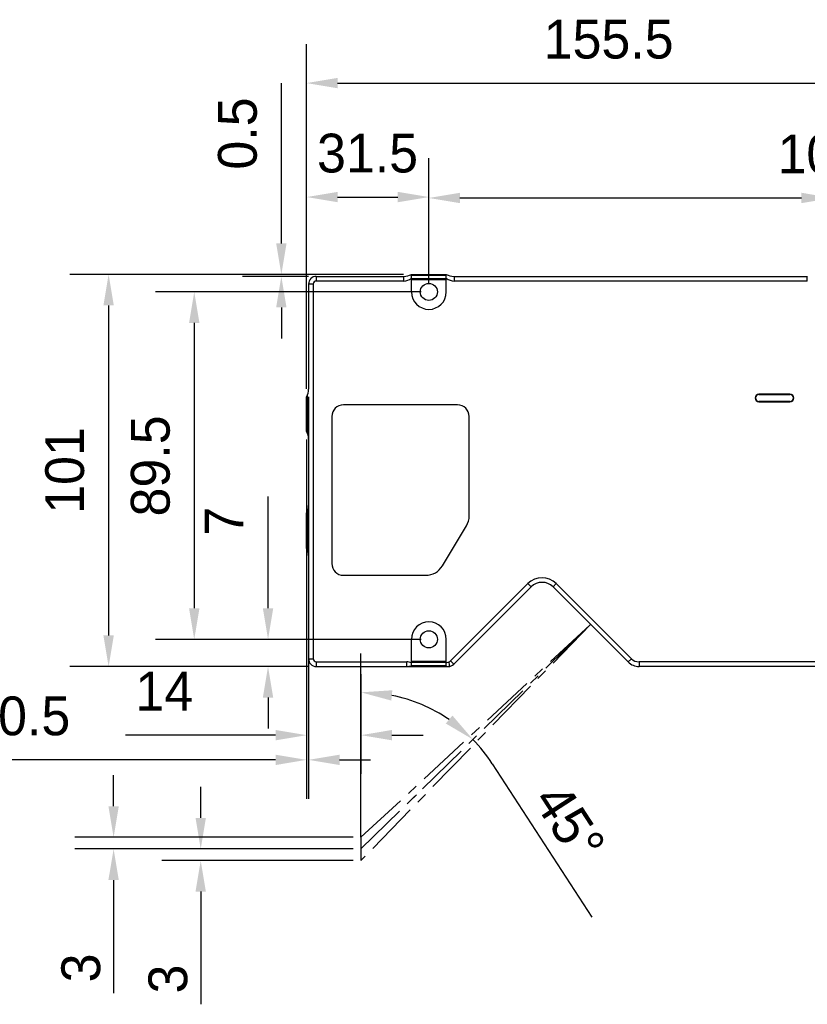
# Model space of a CAD drawing. Header units: millimetres. Extents: x -210 to -50, y 93 to 273.
# Tile 2 of 10: x -148 to -97, y 141 to 204. Entities that reach past the tile are written whole.
import ezdxf

# ---------------------------------------------------------------- set-up
doc = ezdxf.new("R2010")
doc.units = ezdxf.units.MM
doc.header["$LTSCALE"] = 46.255
doc.header["$PDMODE"] = 3
doc.header["$PDSIZE"] = 8
doc.linetypes.add('CENTER', pattern=[0.6, 0.375, -0.075, 0.075, -0.075])
doc.layers.get('0').update_dxf_attribs({"linetype": 'CONTINUOUS'})
doc.layers.get('Defpoints').update_dxf_attribs({"linetype": 'CONTINUOUS'})
for name, color, linetype in [('00_COMPONENTS', 7, 'CONTINUOUS'), ('50_ALL_DETAILS', 7, 'CONTINUOUS'), ('51__DRAFT_DIMS', 7, 'CONTINUOUS')]:
    doc.layers.add(name, color=color, linetype=linetype)
doc.styles.get("Standard").update_dxf_attribs({"font": '兰亭黑 GBK.TTF', "height": 2.5})
doc.dimstyles.new('DIMSTYLE_2', dxfattribs={"dimtxt": 3, "dimasz": 2, "dimexe": 2.5, "dimexo": 0.5, "dimgap": 0.75, "dimtad": 1, "dimlfac": 4, "dimdsep": 46, "dimtxsty": 'STANDARD', "dimblk": '_FILLED', "dimblk1": '_FILLED', "dimblk2": '_FILLED', "dimcen": 0.09, "dimclrd": 8, "dimclre": 8, "dimclrt": 256, "dimazin": 2, "dimtp": 0.3, "dimtm": 0.3, "dimtfac": 1, "dimtofl": 0, "dimtmove": 0, "dimatfit": 3, "dimldrblk": '_FILLED', "dimfxl": 1, "dimtolj": 1, "dimarcsym": 0})

# ---------------------------------------------------------------- blocks, each defined once
blk = doc.blocks.new('_FILLED')
at = {"color": 0, "linetype": 'ByBlock'}
blk.add_solid([(0, 0), (-1, 0.167), (-1, -0.167)], dxfattribs=at)
blk = doc.blocks.new('*D1')
at = {"layer": '51__DRAFT_DIMS', "color": 8, "lineweight": -2}
for p, q in [((-129.662, 180.146), (-129.662, 202.343)), ((-90.787, 187.396), (-90.787, 202.343)), ((-127.662, 199.843), (-92.787, 199.843))]:
    blk.add_line(p, q, dxfattribs=at)
at = {"layer": 'Defpoints', "color": 0, "linetype": 'CENTER'}
for p in [(-90.787, 199.843), (-90.787, 186.896), (-129.662, 179.646)]:
    blk.add_point(p, dxfattribs=at)
at = {"layer": '51__DRAFT_DIMS', "color": 8, "linetype": 'ByBlock', "lineweight": -2, "xscale": 2, "yscale": 2, "zscale": 2, "rotation": 180}
blk.add_blockref('_FILLED', (-129.662, 199.843), dxfattribs=at)
at = {"layer": '51__DRAFT_DIMS', "color": 8, "linetype": 'ByBlock', "lineweight": -2, "xscale": 2, "yscale": 2, "zscale": 2}
blk.add_blockref('_FILLED', (-90.787, 199.843), dxfattribs=at)
at = {"layer": '51__DRAFT_DIMS', "linetype": 'CENTER', "ltscale": 0.2, "insert": (-110.205, 203.926), "char_height": 2.5, "attachment_point": 2, "line_spacing_factor": 0.9}
blk.add_mtext('\\A1;155.5', dxfattribs=at)
blk = doc.blocks.new('*D2')
at = {"layer": '51__DRAFT_DIMS', "color": 8, "lineweight": -2}
for p, q in [((-129.662, 180.146), (-129.662, 195.004)), ((-121.787, 186.896), (-121.787, 195.004)), ((-127.662, 192.504), (-123.787, 192.504))]:
    blk.add_line(p, q, dxfattribs=at)
at = {"layer": 'Defpoints', "color": 0, "linetype": 'CENTER'}
for p in [(-121.787, 192.504), (-121.787, 186.396), (-129.662, 179.646)]:
    blk.add_point(p, dxfattribs=at)
at = {"layer": '51__DRAFT_DIMS', "color": 8, "linetype": 'ByBlock', "lineweight": -2, "xscale": 2, "yscale": 2, "zscale": 2, "rotation": 180}
blk.add_blockref('_FILLED', (-129.662, 192.504), dxfattribs=at)
at = {"layer": '51__DRAFT_DIMS', "color": 8, "linetype": 'ByBlock', "lineweight": -2, "xscale": 2, "yscale": 2, "zscale": 2}
blk.add_blockref('_FILLED', (-121.787, 192.504), dxfattribs=at)
at = {"layer": '51__DRAFT_DIMS', "linetype": 'CENTER', "ltscale": 0.2, "insert": (-125.735, 196.587), "char_height": 2.5, "attachment_point": 2, "line_spacing_factor": 0.9}
blk.add_mtext('\\A1;31.5', dxfattribs=at)
blk = doc.blocks.new('*D3')
at = {"layer": '51__DRAFT_DIMS', "color": 8, "lineweight": -2}
for p, q in [((-121.787, 186.896), (-121.787, 194.946)), ((-95.787, 186.896), (-95.787, 194.946)), ((-119.787, 192.446), (-97.787, 192.446))]:
    blk.add_line(p, q, dxfattribs=at)
at = {"layer": 'Defpoints', "color": 0, "linetype": 'CENTER'}
for p in [(-95.787, 192.446), (-121.787, 186.396), (-95.787, 186.396)]:
    blk.add_point(p, dxfattribs=at)
at = {"layer": '51__DRAFT_DIMS', "color": 8, "linetype": 'ByBlock', "lineweight": -2, "xscale": 2, "yscale": 2, "zscale": 2, "rotation": 180}
blk.add_blockref('_FILLED', (-121.787, 192.446), dxfattribs=at)
at = {"layer": '51__DRAFT_DIMS', "color": 8, "linetype": 'ByBlock', "lineweight": -2, "xscale": 2, "yscale": 2, "zscale": 2}
blk.add_blockref('_FILLED', (-95.787, 192.446), dxfattribs=at)
at = {"layer": '51__DRAFT_DIMS', "linetype": 'CENTER', "ltscale": 0.2, "insert": (-96.537, 196.529), "char_height": 2.5, "attachment_point": 2, "line_spacing_factor": 0.9}
blk.add_mtext('\\A1;104', dxfattribs=at)
blk = doc.blocks.new('*D4')
at = {"layer": '51__DRAFT_DIMS', "color": 8, "lineweight": -2}
for p, q in [((-123.412, 187.521), (-144.915, 187.521)), ((-142.415, 185.521), (-142.415, 164.271)), ((-129.537, 162.271), (-144.915, 162.271))]:
    blk.add_line(p, q, dxfattribs=at)
at = {"layer": 'Defpoints', "color": 0, "linetype": 'CENTER'}
for p in [(-122.912, 187.521), (-142.415, 162.271), (-129.037, 162.271)]:
    blk.add_point(p, dxfattribs=at)
at = {"layer": '51__DRAFT_DIMS', "color": 8, "linetype": 'ByBlock', "lineweight": -2, "xscale": 2, "yscale": 2, "zscale": 2}
for p, rotation in [((-142.415, 187.521), 90), ((-142.415, 162.271), 270)]:
    blk.add_blockref('_FILLED', p, dxfattribs=dict(at, rotation=rotation))
at = {"layer": '51__DRAFT_DIMS', "linetype": 'CENTER', "ltscale": 0.2, "insert": (-146.499, 174.894), "char_height": 2.5, "attachment_point": 2, "rotation": 90, "line_spacing_factor": 0.9}
blk.add_mtext('\\A1;101', dxfattribs=at)
blk = doc.blocks.new('*D5')
at = {"layer": '51__DRAFT_DIMS', "color": 8, "lineweight": -2}
for p, q in [((-122.287, 186.396), (-139.399, 186.396)), ((-136.899, 184.396), (-136.899, 166.021)), ((-122.287, 164.021), (-139.399, 164.021))]:
    blk.add_line(p, q, dxfattribs=at)
at = {"layer": 'Defpoints', "color": 0, "linetype": 'CENTER'}
for p in [(-121.787, 186.396), (-136.899, 164.021), (-121.787, 164.021)]:
    blk.add_point(p, dxfattribs=at)
at = {"layer": '51__DRAFT_DIMS', "color": 8, "linetype": 'ByBlock', "lineweight": -2, "xscale": 2, "yscale": 2, "zscale": 2}
for p, rotation in [((-136.899, 186.396), 90), ((-136.899, 164.021), 270)]:
    blk.add_blockref('_FILLED', p, dxfattribs=dict(at, rotation=rotation))
at = {"layer": '51__DRAFT_DIMS', "linetype": 'CENTER', "ltscale": 0.2, "insert": (-140.982, 175.188), "char_height": 2.5, "attachment_point": 2, "rotation": 90, "line_spacing_factor": 0.9}
blk.add_mtext('\\A1;89.5', dxfattribs=at)
blk = doc.blocks.new('*D6')
at = {"layer": '51__DRAFT_DIMS', "color": 8, "lineweight": -2}
for p, q in [((-132.146, 166.021), (-132.146, 173.222)), ((-122.287, 164.021), (-134.646, 164.021)), ((-129.537, 162.271), (-134.646, 162.271)), ((-132.146, 160.271), (-132.146, 158.271))]:
    blk.add_line(p, q, dxfattribs=at)
at = {"layer": 'Defpoints', "color": 0, "linetype": 'CENTER'}
for p in [(-132.146, 164.021), (-121.787, 164.021), (-129.037, 162.271)]:
    blk.add_point(p, dxfattribs=at)
at = {"layer": '51__DRAFT_DIMS', "color": 8, "linetype": 'ByBlock', "lineweight": -2, "xscale": 2, "yscale": 2, "zscale": 2}
for p, rotation in [((-132.146, 164.021), 270), ((-132.146, 162.271), 90)]:
    blk.add_blockref('_FILLED', p, dxfattribs=dict(at, rotation=rotation))
at = {"layer": '51__DRAFT_DIMS', "linetype": 'CENTER', "ltscale": 0.2, "insert": (-136.229, 171.621), "char_height": 2.5, "attachment_point": 2, "rotation": 90, "line_spacing_factor": 0.9}
blk.add_mtext('\\A1;7', dxfattribs=at)
blk = doc.blocks.new('*D7')
at = {"layer": '51__DRAFT_DIMS', "color": 8, "lineweight": -2}
for p, q in [((-129.537, 179.63), (-129.537, 153.759)), ((-129.662, 176.896), (-129.662, 153.759)), ((-131.662, 156.259), (-150.452, 156.259)), ((-127.537, 156.259), (-125.537, 156.259))]:
    blk.add_line(p, q, dxfattribs=at)
at = {"layer": 'Defpoints', "color": 0, "linetype": 'CENTER'}
for p in [(-129.537, 180.13), (-129.662, 177.396), (-129.537, 156.259)]:
    blk.add_point(p, dxfattribs=at)
at = {"layer": '51__DRAFT_DIMS', "color": 8, "linetype": 'ByBlock', "lineweight": -2, "xscale": 2, "yscale": 2, "zscale": 2}
blk.add_blockref('_FILLED', (-129.662, 156.259), dxfattribs=at)
at = {"layer": '51__DRAFT_DIMS', "color": 8, "linetype": 'ByBlock', "lineweight": -2, "xscale": 2, "yscale": 2, "zscale": 2, "rotation": 180}
blk.add_blockref('_FILLED', (-129.537, 156.259), dxfattribs=at)
at = {"layer": '51__DRAFT_DIMS', "linetype": 'CENTER', "ltscale": 0.2, "insert": (-144.886, 160.342), "char_height": 2.5, "attachment_point": 3, "line_spacing_factor": 0.9}
blk.add_mtext('\\A1;0.5', dxfattribs=at)
blk = doc.blocks.new('*D27')
at = {"layer": '51__DRAFT_DIMS', "color": 8, "lineweight": -2}
for p, q in [((-131.288, 189.521), (-131.288, 199.837)), ((-123.412, 187.521), (-133.788, 187.521)), ((-129.537, 187.396), (-133.788, 187.396)), ((-131.288, 185.396), (-131.288, 183.396))]:
    blk.add_line(p, q, dxfattribs=at)
at = {"layer": 'Defpoints', "color": 0, "linetype": 'CENTER'}
for p in [(-131.288, 187.396), (-129.037, 187.396), (-122.912, 187.521)]:
    blk.add_point(p, dxfattribs=at)
at = {"layer": '51__DRAFT_DIMS', "color": 8, "linetype": 'ByBlock', "lineweight": -2, "xscale": 2, "yscale": 2, "zscale": 2}
for p, rotation in [((-131.288, 187.521), 270), ((-131.288, 187.396), 90)]:
    blk.add_blockref('_FILLED', p, dxfattribs=dict(at, rotation=rotation))
at = {"layer": '51__DRAFT_DIMS', "linetype": 'CENTER', "ltscale": 0.2, "insert": (-135.371, 194.271), "char_height": 2.5, "attachment_point": 1, "rotation": 90, "line_spacing_factor": 0.9}
blk.add_mtext('\\A1;0.5', dxfattribs=at)
blk = doc.blocks.new('*D28')
at = {"layer": '51__DRAFT_DIMS', "color": 8, "lineweight": -2}
for p, q in [((-129.662, 176.896), (-129.662, 155.35)), ((-126.162, 161.771), (-126.162, 155.35)), ((-131.662, 157.85), (-141.337, 157.85)), ((-124.162, 157.85), (-122.162, 157.85))]:
    blk.add_line(p, q, dxfattribs=at)
at = {"layer": 'Defpoints', "color": 0, "linetype": 'CENTER'}
for p in [(-129.662, 177.396), (-126.162, 162.271), (-126.162, 157.85)]:
    blk.add_point(p, dxfattribs=at)
at = {"layer": '51__DRAFT_DIMS', "color": 8, "linetype": 'ByBlock', "lineweight": -2, "xscale": 2, "yscale": 2, "zscale": 2}
blk.add_blockref('_FILLED', (-129.662, 157.85), dxfattribs=at)
at = {"layer": '51__DRAFT_DIMS', "color": 8, "linetype": 'ByBlock', "lineweight": -2, "xscale": 2, "yscale": 2, "zscale": 2, "rotation": 180}
blk.add_blockref('_FILLED', (-126.162, 157.85), dxfattribs=at)
at = {"layer": '51__DRAFT_DIMS', "linetype": 'CENTER', "ltscale": 0.2, "insert": (-138.827, 161.934), "char_height": 2.5, "attachment_point": 2, "line_spacing_factor": 0.9}
blk.add_mtext('\\A1;14', dxfattribs=at)
blk = doc.blocks.new('*D43')
at = {"color": 8, "lineweight": -2}
for p, q in [((-142.094, 153.271), (-142.094, 155.271)), ((-126.662, 151.271), (-144.594, 151.271)), ((-126.662, 150.521), (-144.594, 150.521)), ((-142.094, 148.521), (-142.094, 141.234))]:
    blk.add_line(p, q, dxfattribs=at)
at = {"layer": 'Defpoints', "color": 0, "linetype": 'CENTER'}
for p in [(-126.162, 151.271), (-142.094, 150.521), (-126.162, 150.521)]:
    blk.add_point(p, dxfattribs=at)
at = {"color": 8, "linetype": 'ByBlock', "lineweight": -2, "xscale": 2, "yscale": 2, "zscale": 2}
for p, rotation in [((-142.094, 151.271), 270), ((-142.094, 150.521), 90)]:
    blk.add_blockref('_FILLED', p, dxfattribs=dict(at, rotation=rotation))
at = {"linetype": 'CENTER', "ltscale": 0.2, "insert": (-144.192, 142.861), "char_height": 2.5, "attachment_point": 5, "rotation": 90}
blk.add_mtext('\\A1;3', dxfattribs=at)
blk = doc.blocks.new('*D44')
at = {"color": 8, "lineweight": -2}
for p, q in [((-136.483, 152.521), (-136.483, 154.521)), ((-126.662, 150.521), (-138.983, 150.521)), ((-126.662, 149.771), (-138.983, 149.771)), ((-136.483, 147.771), (-136.483, 140.517))]:
    blk.add_line(p, q, dxfattribs=at)
at = {"layer": 'Defpoints', "color": 0, "linetype": 'CENTER'}
for p in [(-126.162, 150.521), (-136.483, 149.771), (-126.162, 149.771)]:
    blk.add_point(p, dxfattribs=at)
at = {"color": 8, "linetype": 'ByBlock', "lineweight": -2, "xscale": 2, "yscale": 2, "zscale": 2}
for p, rotation in [((-136.483, 150.521), 270), ((-136.483, 149.771), 90)]:
    blk.add_blockref('_FILLED', p, dxfattribs=dict(at, rotation=rotation))
at = {"linetype": 'CENTER', "ltscale": 0.2, "insert": (-138.582, 142.144), "char_height": 2.5, "attachment_point": 5, "rotation": 90}
blk.add_mtext('\\A1;3', dxfattribs=at)

msp = doc.modelspace()

# ---------------------------------------------------------------- linework, layer by layer
at = {"color": 8, "ltscale": 0.2}
for p, q in [((-126.1616, 156.015), (-126.1616, 163.1076)), ((-117.6995, 156.0105), (-111.2911, 146.1323))]:
    msp.add_line(p, q, dxfattribs=at)
for start, end in [(55.731613, 78.620859), (32.973332, 44.352472)]:
    msp.add_arc((-126.1616, 150.5207), 10.0869, start, end, dxfattribs=at)
at = {"layer": '00_COMPONENTS'}
for p, q in [((-129.0366, 187.3957), (-129.0366, 187.0957)), ((-129.0366, 187.3957), (-123.3958, 187.3957)), ((-123.4092, 187.0957), (-129.0366, 187.0957)), ((-123.4092, 187.0957), (-123.4092, 187.3957)), ((-122.9116, 187.5207), (-120.6616, 187.5207)), ((-122.9116, 186.3957), (-122.9116, 187.4841)), ((-122.9116, 187.4841), (-120.6616, 187.4841)), ((-122.9116, 187.2573), (-120.6616, 187.2573)), ((-120.6616, 187.1689), (-122.9116, 187.1689)), ((-120.6616, 186.3957), (-120.6616, 187.4841)), ((-120.1775, 187.3957), (-97.3958, 187.3957)), ((-120.1641, 187.3957), (-120.1641, 187.0957)), ((-97.4092, 187.0957), (-120.1641, 187.0957)), ((-97.4092, 187.0957), (-97.4092, 187.3957)), ((-129.5366, 186.8957), (-129.5366, 180.1298)), ((-129.2366, 186.8957), (-129.5366, 186.8957)), ((-129.2366, 186.8957), (-129.2366, 162.7707)), ((-129.6616, 177.3957), (-129.6616, 179.6457)), ((-129.625, 179.7188), (-129.625, 177.3226)), ((-98.5261, 179.813), (-100.5261, 179.813)), ((-100.5261, 179.8002), (-100.5261, 179.788)), ((-100.5261, 179.788), (-98.5261, 179.788)), ((-98.5261, 179.788), (-98.5261, 179.8002)), ((-119.9366, 179.1207), (-127.2866, 179.1207)), ((-100.5261, 179.338), (-100.5261, 179.3258)), ((-98.5261, 179.338), (-100.5261, 179.338)), ((-100.5261, 179.313), (-98.5261, 179.313)), ((-98.5261, 179.3258), (-98.5261, 179.338)), ((-128.0366, 178.3707), (-128.0366, 168.8957)), ((-119.1866, 171.9676), (-119.1866, 178.3707)), ((-129.5366, 176.9116), (-129.5366, 172.6298)), ((-129.6616, 169.8957), (-129.6616, 172.1457)), ((-129.625, 172.2188), (-129.625, 169.8226)), ((-120.9123, 168.7515), (-119.3655, 171.3234)), ((-129.5366, 169.4116), (-129.5366, 162.7707)), ((-127.2866, 168.1457), (-121.9835, 168.1457)), ((-115.4145, 167.6094), (-120.3946, 162.6293)), ((-115.2024, 167.3972), (-115.4145, 167.6094)), ((-113.576, 167.6094), (-113.7882, 167.3972)), ((-108.7424, 162.7757), (-113.576, 167.6094)), ((-115.2024, 167.3972), (-120.1825, 162.4171)), ((-108.9545, 162.5636), (-113.7882, 167.3972)), ((-122.9116, 162.3073), (-122.9116, 164.0207)), ((-120.6616, 162.5082), (-120.6616, 164.0207)), ((-129.5366, 162.7707), (-129.2366, 162.7707)), ((-129.0366, 162.5707), (-129.0366, 162.2707)), ((-129.0366, 162.5707), (-123.2056, 162.5707)), ((-123.2056, 162.2707), (-123.2056, 162.5707)), ((-122.9116, 162.6225), (-120.6616, 162.6225)), ((-120.6616, 162.5341), (-122.9116, 162.5341)), ((-120.6616, 162.3073), (-120.6616, 162.5082)), ((-120.3946, 162.6293), (-120.1825, 162.4171)), ((-108.9545, 162.5636), (-108.7424, 162.7757)), ((-108.2474, 162.5707), (-108.2474, 162.2707)), ((-91.2866, 162.5707), (-108.2474, 162.5707)), ((-129.0366, 162.2707), (-120.536, 162.2707)), ((-120.6616, 162.3073), (-122.9116, 162.3073)), ((-91.2866, 162.2707), (-108.2474, 162.2707))]:
    msp.add_line(p, q, dxfattribs=at)
at = {"layer": '00_COMPONENTS', "linetype": 'CENTER', "ltscale": 0.2}
msp.add_line((-126.1616, 151.2707), (-126.1616, 149.7707), dxfattribs=at)
at = {"layer": '00_COMPONENTS'}
for centre in [(-121.7866, 186.3957), (-121.7866, 164.0207)]:
    msp.add_circle(centre, 0.55, dxfattribs=at)
for centre, radius, start, end in [((-129.0366, 186.8957), 0.5, 90, 180), ((-129.0366, 186.8957), 0.2, 90, 180), ((-123.3958, 188.3957), 1, 270, 298.955024), ((-120.1775, 188.3957), 1, 241.044976, 270), ((-121.7866, 186.3957), 1.125, 180, 0), ((-130.5366, 180.1298), 1, 331.044976, 0), ((-100.5261, 179.563), 0.25, 90.000016, 269.999984), ((-100.5261, 179.563), 0.2372, 90, 270), ((-100.5261, 179.563), 0.225, 90, 270), ((-98.5261, 179.563), 0.25, 270.000016, 89.999984), ((-98.5261, 179.563), 0.2372, 270, 90), ((-98.5261, 179.563), 0.225, 270, 90), ((-127.2866, 178.3707), 0.75, 90, 180), ((-119.9366, 178.3707), 0.75, 0, 90), ((-130.5366, 176.9116), 1, 0, 28.955024), ((-130.5366, 172.6298), 1, 331.044976, 0), ((-120.4366, 171.9676), 1.25, 328.975664, 0), ((-130.5366, 169.4116), 1, 0, 28.955024), ((-127.2866, 168.8957), 0.75, 180, 270), ((-121.9835, 169.3957), 1.25, 270, 328.975664), ((-114.4953, 166.6901), 1.3, 45, 135), ((-114.4953, 166.6901), 1, 45, 135), ((-121.7866, 164.0207), 1.125, 0, 180), ((-129.0366, 162.7707), 0.5, 180, 270), ((-129.0366, 162.7707), 0.2, 180, 270), ((-120.536, 162.7707), 0.5, 270.285853, 315), ((-120.536, 162.7707), 0.2, 284.614663, 315), ((-108.2474, 163.2707), 1, 225, 270), ((-108.2474, 163.2707), 0.7, 225, 270), ((-120.5297, 163.5717), 1.301, 269.597447, 269.833052)]:
    msp.add_arc(centre, radius, start, end, dxfattribs=at)
for centre, start_param, end_param in [((-123.4092, 188.5099), -3.1415927, -2.6207848), ((-120.1641, 188.5099), -3.6624005, -3.1415927), ((-123.2056, 161.1565), -0.2984077, 0)]:
    msp.add_ellipse(centre, major_axis=(0, 1.4142), ratio=0.7071068, start_param=start_param, end_param=end_param, dxfattribs=at)
for points, knots in [([(-122.9116, 187.4841), (-122.9116, 187.4871), (-122.9124, 187.4929), (-122.9172, 187.5033), (-122.9241, 187.5087), (-122.9289, 187.5114)], [0, 0, 0, 0, 0.2641787, 0.5101337, 1, 1, 1, 1]), ([(-120.6616, 187.4841), (-120.6616, 187.4871), (-120.6609, 187.4929), (-120.6561, 187.5033), (-120.6492, 187.5087), (-120.6444, 187.5114)], [0, 0, 0, 0, 0.2641679, 0.5101107, 1, 1, 1, 1]), ([(-120.6616, 162.5082), (-120.6477, 162.5156), (-120.5911, 162.5435), (-120.5313, 162.5652), (-120.4856, 162.5772)], [0, 0, 0, 0, 0.2502182, 1, 1, 1, 1]), ([(-120.4505, 162.2781), (-120.4545, 162.3283), (-120.4638, 162.4283), (-120.4771, 162.5279), (-120.4856, 162.5772)], [0, 0, 0, 0, 0.5018074, 1, 1, 1, 1]), ([(-122.9116, 162.3073), (-122.9116, 162.3044), (-122.9132, 162.2983), (-122.9195, 162.2913), (-122.9278, 162.2861), (-122.9374, 162.2822), (-122.9479, 162.2792), (-122.9629, 162.2761), (-122.9826, 162.2737), (-123.0069, 162.272), (-123.0319, 162.2711), (-123.0572, 162.2708), (-123.0742, 162.2707), (-123.0827, 162.2707)], [0, 0, 0, 0, 0.0480311, 0.0969536, 0.1496866, 0.2061457, 0.2655533, 0.3272137, 0.4553433, 0.5879111, 0.7234255, 0.8609849, 1, 1, 1, 1]), ([(-120.6616, 162.3073), (-120.6616, 162.305), (-120.6609, 162.3003), (-120.6574, 162.2942), (-120.6522, 162.2892), (-120.6435, 162.2837), (-120.6307, 162.279), (-120.6139, 162.2754), (-120.596, 162.2731), (-120.5774, 162.2717), (-120.5583, 162.271), (-120.5454, 162.2708), (-120.5389, 162.2707)], [0, 0, 0, 0, 0.0510232, 0.1009223, 0.152464, 0.2068272, 0.3238006, 0.4496726, 0.5817419, 0.7182079, 0.8578926, 1, 1, 1, 1])]:
    msp.add_open_spline(points, degree=3, knots=knots, dxfattribs=at)
at = {"layer": '50_ALL_DETAILS', "linetype": 'CENTER', "ltscale": 0.2}
for p, q in [((-111.3714, 164.9804), (-126.1616, 149.7707)), ((-126.1616, 150.5207), (-111.3714, 164.9804)), ((-126.1616, 151.2707), (-111.3714, 164.9804)), ((-126.1616, 151.2707), (-126.1616, 162.2707))]:
    msp.add_line(p, q, dxfattribs=at)
at = {"layer": '51__DRAFT_DIMS'}
for p, q in [((-126.1616, 151.3957), (-126.1616, 155.515)), ((-123.0374, 153.5751), (-122.5905, 154.012))]:
    msp.add_line(p, q, dxfattribs=at)

# ---------------------------------------------------------------- block references
at = {"color": 8, "ltscale": 0.2, "xscale": 2, "yscale": 2, "zscale": 2}
for p, rotation in [((-126.1616, 160.6076), 174.3104296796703), ((-118.949, 157.5721), 320.0420427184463)]:
    msp.add_blockref('_FILLED', p, dxfattribs=dict(at, rotation=rotation))

# ---------------------------------------------------------------- texts
at = {"linetype": 'CENTER', "ltscale": 0.2, "insert": (-112.7351, 152.2133), "char_height": 2.5, "attachment_point": 5, "rotation": 302.973332}
msp.add_mtext('\\A1;45%%d', dxfattribs=at)

# ---------------------------------------------------------------- dimensions: what is measured, and where the dimension line sits
for base, p1, p2, picture, middle in [((-142.0941, 150.5207), (-126.1616, 151.2707), (-126.1616, 150.5207), '*D43', (-142.0941, 142.8614)), ((-136.4834, 149.7707), (-126.1616, 150.5207), (-126.1616, 149.7707), '*D44', (-136.4834, 142.1437))]:
    dim = msp.add_linear_dim(base=base, p1=p1, p2=p2, angle=90, dimstyle='DIMSTYLE_2', override={"dimtxsty": 'STANDARD'})
    dim.commit()
    dim.dimension.update_dxf_attribs({"geometry": picture, "text_midpoint": middle, "dimtype": 160})
at = {"layer": '51__DRAFT_DIMS', "color": 4}
for base, p1, p2, picture, middle in [((-90.7866, 199.8427), (-129.6616, 179.6457), (-90.7866, 186.8957), '*D1', (-110.2051, 199.8427)), ((-121.7866, 192.5038), (-129.6616, 179.6457), (-121.7866, 186.3957), '*D2', (-125.7351, 192.5038)), ((-95.7866, 192.4457), (-121.7866, 186.3957), (-95.7866, 186.3957), '*D3', (-96.5366, 192.4457)), ((-129.5366, 156.2589), (-129.6616, 177.3957), (-129.5366, 180.1298), '*D7', (-147.2941, 156.2589)), ((-126.1616, 157.8502), (-129.6616, 177.3957), (-126.1616, 162.2707), '*D28', (-138.8266, 157.8502))]:
    dim = msp.add_linear_dim(base=base, p1=p1, p2=p2, dimstyle='DIMSTYLE_2', override={"dimtxsty": 'STANDARD'}, dxfattribs=at)
    dim.commit()
    dim.dimension.update_dxf_attribs({"geometry": picture, "text_midpoint": middle, "dimtype": 160})
for base, p1, p2, angle, picture, middle in [((-131.2881, 187.3957), (-122.9116, 187.5207), (-129.0366, 187.3957), 270, '*D27', (-131.2881, 196.6791)), ((-142.4154, 162.2707), (-122.9116, 187.5207), (-129.0366, 162.2707), 270, '*D4', (-142.4154, 174.8942)), ((-136.8986, 164.0207), (-121.7866, 186.3957), (-121.7866, 164.0207), 270, '*D5', (-136.8986, 175.1884)), ((-132.146, 164.0207), (-129.0366, 162.2707), (-121.7866, 164.0207), 90, '*D6', (-132.146, 171.6215))]:
    dim = msp.add_linear_dim(base=base, p1=p1, p2=p2, angle=angle, dimstyle='DIMSTYLE_2', override={"dimtxsty": 'STANDARD'}, dxfattribs=at)
    dim.commit()
    dim.dimension.update_dxf_attribs({"geometry": picture, "text_midpoint": middle, "dimtype": 160})

doc.saveas('drawing.dxf')
